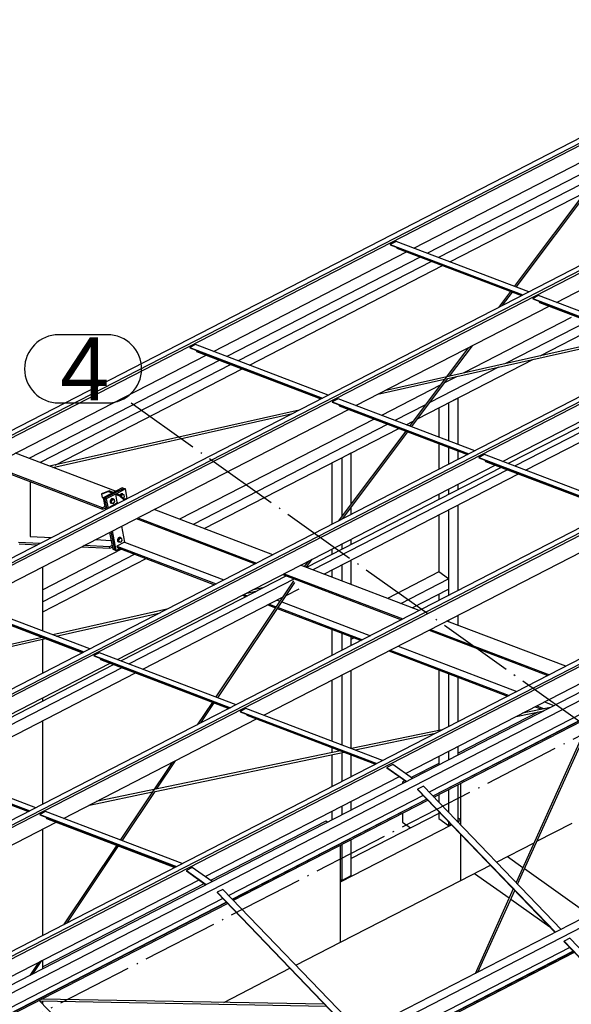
# Paper-space layout '_' of a CAD drawing. Header units: millimetres. Extents: x -84 to 507, y -65 to 286.
# Tile 8 of 16: x 130 to 173, y 140 to 218. Entities that reach past the tile are written whole.
import ezdxf

# ---------------------------------------------------------------- set-up
doc = ezdxf.new("R2010")
doc.units = ezdxf.units.MM
doc.linetypes.add('ACAD_ISO04W100', pattern=[30, 24, -3, 0, -3])
doc.layers.add('0-AS', color=7, linetype='CONTINUOUS')
doc.styles.add('Arial', font='arial.ttf')

psp = doc.layouts.new('_')

# ---------------------------------------------------------------- linework, layer by layer
at = {"layer": '0-AS', "color": 145, "linetype": 'Continuous', "ltscale": 0.25}
for p, q in [((314.278, 280.886), (34.884, 136.977)), ((35.31, 136.815), (314.704, 280.724)), ((35.343, 136.637), (314.738, 280.546)), ((325.551, 276.59), (46.157, 132.681)), ((46.583, 132.519), (325.977, 276.428)), ((46.616, 132.341), (326.01, 276.25)), ((337.137, 272.175), (57.743, 128.266)), ((58.169, 128.104), (337.563, 272.012)), ((58.202, 127.926), (337.596, 271.835)), ((348.723, 267.759), (69.329, 123.851)), ((69.755, 123.688), (349.149, 267.597)), ((69.788, 123.511), (349.182, 267.419)), ((360.309, 263.344), (80.915, 119.435)), ((81.341, 119.273), (360.735, 263.182)), ((81.374, 119.095), (360.768, 263.004)), ((362.574, 261.875), (83.18, 117.967)), ((363, 261.433), (83.606, 117.524)), ((374.16, 249.834), (94.766, 105.925)), ((374.586, 249.391), (95.192, 105.482)), ((160.899, 199.923), (190.777, 215.313)), ((172.171, 195.627), (202.05, 211.017)), ((174.745, 206.095), (161.969, 199.515)), ((175.631, 205.758), (162.856, 199.177)), ((175.515, 205.802), (168.842, 196.896)), ((168.997, 196.837), (175.67, 205.741)), ((163.744, 198.839), (174.417, 204.336)), ((159.484, 200.462), (159.028, 200.227)), ((169.983, 196.461), (159.484, 200.462)), ((145.04, 191.755), (160.324, 199.627)), ((159.028, 200.227), (159.033, 200.2)), ((159.028, 200.227), (169.526, 196.226)), ((159.033, 200.2), (169.499, 196.212)), ((159.546, 200.005), (159.562, 199.917)), ((159.562, 199.917), (169.408, 196.165)), ((161.395, 199.219), (146.111, 191.347)), ((162.281, 198.881), (146.997, 191.009)), ((147.886, 190.67), (163.17, 198.543)), ((168.542, 196.495), (167.593, 195.23)), ((167.918, 195.398), (168.697, 196.436)), ((170.757, 196.166), (170.3, 195.931)), ((170.3, 195.931), (170.305, 195.904)), ((170.3, 195.931), (181.112, 191.81)), ((170.305, 195.904), (181.085, 191.796)), ((181.569, 192.046), (170.757, 196.166)), ((170.819, 195.709), (170.835, 195.621)), ((156.313, 187.459), (171.597, 195.331)), ((170.835, 195.621), (180.994, 191.75)), ((173.351, 194.422), (164.845, 190.041)), ((174.684, 194.155), (168.136, 190.782)), ((170.885, 191.402), (175.081, 193.563)), ((177.811, 192.963), (158.586, 188.63)), ((163.573, 189.599), (178.065, 192.866)), ((143.626, 192.294), (143.169, 192.059)), ((143.169, 192.059), (143.174, 192.032)), ((143.169, 192.059), (153.668, 188.057)), ((143.174, 192.032), (153.64, 188.043)), ((154.125, 188.293), (143.626, 192.294)), ((143.687, 191.836), (143.704, 191.749)), ((165.2, 192.037), (160.558, 185.841)), ((163.713, 189.785), (165.525, 192.204)), ((114.587, 176.069), (144.465, 191.459)), ((145.536, 191.051), (130.447, 183.279)), ((143.704, 191.749), (153.55, 187.997)), ((161.177, 186.401), (170.352, 191.127)), ((146.422, 190.713), (131.333, 182.941)), ((132.515, 182.753), (147.311, 190.374)), ((167.603, 190.508), (162.149, 187.698)), ((167.899, 183.044), (183.182, 190.916)), ((183.653, 190.737), (168.369, 182.864)), ((184.154, 190.546), (168.87, 182.673)), ((158.052, 188.355), (163.333, 189.545)), ((160.713, 185.782), (163.573, 189.599)), ((164.312, 189.766), (163.312, 189.251)), ((169.74, 182.342), (185.024, 190.214)), ((162.987, 189.084), (158.336, 186.688)), ((154.899, 187.998), (154.442, 187.763)), ((165.711, 183.877), (154.899, 187.998)), ((163.638, 187.669), (164.399, 188.061)), ((164.399, 184.377), (164.399, 188.061)), ((125.859, 171.773), (155.738, 187.163)), ((151.816, 187.104), (132.082, 182.656)), ((154.442, 187.763), (154.447, 187.736)), ((154.442, 187.763), (165.254, 183.642)), ((154.447, 187.736), (165.226, 183.628)), ((154.96, 187.54), (154.977, 187.453)), ((154.977, 187.453), (165.136, 183.581)), ((161.824, 187.531), (159.4, 186.282)), ((162.86, 187.268), (162.86, 184.964)), ((163.638, 187.669), (163.638, 184.667)), ((132.336, 182.558), (151.283, 186.829)), ((157.761, 186.392), (142.367, 178.463)), ((158.825, 185.986), (143.431, 178.057)), ((144.32, 177.719), (159.714, 185.648)), ((160.288, 185.944), (160.852, 186.234)), ((160.257, 185.441), (154.921, 178.32)), ((155.246, 178.488), (160.413, 185.381)), ((162.86, 184.449), (162.86, 182.409)), ((163.638, 184.152), (163.638, 182.81)), ((155.187, 183.316), (155.949, 183.708)), ((155.187, 183.316), (155.187, 178.675)), ((155.949, 179.691), (155.949, 183.708)), ((164.399, 183.202), (164.399, 183.862)), ((166.485, 183.582), (166.028, 183.347)), ((166.028, 183.347), (166.033, 183.321)), ((166.028, 183.347), (176.84, 179.227)), ((166.033, 183.321), (176.812, 179.213)), ((177.297, 179.462), (166.485, 183.582)), ((137.445, 167.358), (167.324, 182.747)), ((167.794, 182.568), (152.4, 174.639)), ((154.409, 182.916), (154.409, 178.056)), ((166.546, 183.125), (166.562, 183.038)), ((166.562, 183.038), (176.722, 179.166)), ((168.295, 182.377), (152.901, 174.448)), ((153.771, 174.117), (169.165, 182.046)), ((164.399, 180.82), (164.399, 181.241)), ((138.104, 180.087), (138.012, 180.04)), ((138.156, 180.068), (138.104, 180.087)), ((162.86, 180.448), (162.86, 180.027)), ((163.638, 180.849), (163.638, 180.428)), ((137.453, 179.752), (136.81, 179.421)), ((136.81, 179.421), (136.818, 179.378)), ((136.81, 179.421), (136.862, 179.401)), ((155.949, 178.849), (155.949, 179.424)), ((164.399, 172.819), (164.399, 179.591)), ((139.05, 178.567), (148.448, 174.986)), ((149.742, 175.652), (140.344, 179.234)), ((162.86, 178.798), (162.86, 174.285)), ((163.638, 179.199), (163.638, 172.427)), ((137.772, 177.909), (138.009, 176.653)), ((138.933, 178.507), (148.331, 174.926)), ((149.031, 162.942), (178.91, 178.332)), ((138.009, 176.653), (137.393, 176.335)), ((137.393, 176.335), (137.414, 176.223)), ((137.393, 176.335), (145.253, 173.34)), ((137.414, 176.223), (145.136, 173.28)), ((138.009, 176.653), (145.869, 173.658)), ((155.187, 176.496), (155.187, 176.075)), ((155.949, 176.467), (155.949, 176.888)), ((137.761, 176.09), (131.536, 172.884)), ((138.825, 175.685), (131.536, 171.931)), ((154.409, 176.095), (154.409, 175.674)), ((131.536, 171.134), (139.714, 175.346)), ((161.328, 171.237), (151.93, 174.818)), ((152.528, 175.126), (152.216, 174.71)), ((152.371, 174.65), (152.853, 175.294)), ((155.187, 174.846), (155.187, 173.577)), ((155.949, 173.287), (155.949, 175.238)), ((150.818, 173.978), (137.744, 167.244)), ((150.519, 174.092), (159.917, 170.51)), ((150.636, 174.152), (160.034, 170.57)), ((154.409, 174.445), (154.409, 173.874)), ((162.86, 174.285), (158.807, 172.198)), ((163.638, 173.733), (162.86, 174.285)), ((151.444, 173.739), (138.37, 167.005)), ((151.373, 173.582), (145.233, 164.39)), ((145.381, 164.334), (151.48, 173.465)), ((159.871, 171.792), (163.638, 173.733)), ((160.236, 158.331), (190.213, 173.771)), ((163.638, 173.733), (163.638, 172.936)), ((135.257, 168.192), (124.445, 172.312)), ((147.324, 172.446), (147.623, 172.332)), ((147.441, 172.506), (147.739, 172.392)), ((147.585, 172.58), (148.509, 172.788)), ((149.042, 173.063), (148.118, 172.855)), ((148.283, 172.738), (148.356, 172.71)), ((150.785, 172.425), (151.824, 172.96)), ((160.759, 171.454), (163.638, 172.936)), ((192.092, 172.286), (162.111, 156.844)), ((162.86, 172.536), (162.86, 172.026)), ((123.989, 172.077), (134.801, 167.956)), ((123.994, 172.05), (134.773, 167.942)), ((124.523, 171.767), (134.683, 167.896)), ((139.458, 166.591), (150.504, 172.28)), ((149.337, 171.679), (149.947, 171.446)), ((149.453, 171.739), (150.002, 171.53)), ((150.07, 172.057), (150.297, 171.97)), ((150.444, 171.914), (157.455, 169.242)), ((192.377, 171.99), (162.396, 156.547)), ((192.39, 171.977), (162.409, 156.534)), ((162.481, 156.459), (192.462, 171.901)), ((141.348, 171.329), (132.348, 169.3)), ((132.603, 169.203), (140.815, 171.054)), ((150.094, 171.39), (156.722, 168.864)), ((150.15, 171.474), (156.839, 168.925)), ((164.399, 170.066), (164.399, 170.858)), ((172.914, 166.822), (163.516, 170.403)), ((163.638, 170.466), (163.638, 170.357)), ((154.409, 169.746), (154.409, 167.673)), ((155.187, 169.449), (155.187, 168.074)), ((162.105, 169.676), (171.503, 166.095)), ((162.222, 169.736), (171.62, 166.155)), ((131.499, 169.109), (112.274, 164.776)), ((117.262, 165.745), (131.753, 169.012)), ((155.949, 168.466), (155.949, 169.159)), ((155.949, 168.976), (155.949, 169.159)), ((155.949, 168.976), (156.153, 169.081)), ((159.643, 168.408), (169.041, 164.827)), ((136.031, 167.897), (135.575, 167.661)), ((135.575, 167.661), (135.58, 167.635)), ((135.575, 167.661), (146.387, 163.541)), ((135.58, 167.635), (146.359, 163.527)), ((146.843, 163.776), (136.031, 167.897)), ((158.91, 168.031), (168.308, 164.449)), ((159.027, 168.091), (168.425, 164.509)), ((121.587, 159.189), (136.871, 167.062)), ((137.169, 166.948), (121.886, 159.076)), ((136.093, 167.439), (136.109, 167.352)), ((136.109, 167.352), (146.268, 163.48)), ((137.796, 166.709), (122.512, 158.837)), ((123.6, 158.422), (138.883, 166.295)), ((155.187, 166.113), (155.187, 160.596)), ((155.949, 160.306), (155.949, 166.505)), ((162.86, 166.525), (162.86, 161.726)), ((163.638, 166.229), (163.638, 162.044)), ((154.409, 165.712), (154.409, 160.893)), ((164.399, 162.436), (164.399, 165.939)), ((144.959, 163.979), (143.764, 162.19)), ((144.046, 162.335), (145.106, 163.923)), ((171.229, 163.993), (171.982, 163.706)), ((147.617, 163.481), (147.16, 163.246)), ((147.16, 163.246), (147.166, 163.219)), ((147.16, 163.246), (157.972, 159.126)), ((147.166, 163.219), (157.945, 159.111)), ((158.429, 159.361), (147.617, 163.481)), ((147.679, 163.024), (147.695, 162.937)), ((147.695, 162.937), (157.854, 159.065)), ((168.978, 162.833), (171.17, 163.288)), ((169.103, 149.578), (175.145, 162.982)), ((171.694, 163.558), (169.502, 163.103)), ((170.496, 163.615), (171.016, 163.417)), ((170.613, 163.675), (171.194, 163.454)), ((133.173, 154.774), (148.457, 162.646)), ((174.926, 162.869), (168.988, 149.696)), ((163.129, 161.781), (155.972, 160.297)), ((156.246, 160.193), (162.605, 161.512)), ((155.097, 160.116), (135.756, 156.105)), ((140.422, 156.911), (155.371, 160.011)), ((154.409, 160.378), (154.409, 159.973)), ((155.187, 159.973), (155.187, 157.691)), ((163.638, 160.083), (163.638, 159.408)), ((164.399, 159.801), (164.399, 160.475)), ((119.716, 159.493), (130.528, 155.373)), ((119.721, 159.466), (130.5, 155.358)), ((130.985, 155.608), (120.173, 159.728)), ((120.251, 159.184), (130.41, 155.312)), ((141.767, 159.201), (137.666, 153.062)), ((140.547, 157.098), (142.049, 159.346)), ((154.409, 159.812), (154.409, 157.29)), ((155.949, 158.083), (155.949, 159.791)), ((159.222, 159.051), (158.765, 158.815)), ((160.786, 157.94), (159.222, 159.051)), ((162.86, 159.682), (162.86, 159.008)), ((158.765, 158.815), (160.329, 157.704)), ((158.765, 158.815), (158.765, 158.792)), ((158.765, 158.792), (160.31, 157.694)), ((144.377, 150.162), (159.759, 158.085)), ((135.232, 155.835), (140.208, 156.867)), ((137.814, 153.006), (140.422, 156.911)), ((161.19, 157.091), (161.185, 157.072)), ((161.185, 157.072), (172.08, 145.748)), ((161.647, 157.326), (161.19, 157.091)), ((161.19, 157.091), (172.096, 145.756)), ((172.553, 145.991), (161.647, 157.326)), ((163.638, 157.055), (163.638, 155.257)), ((164.399, 154.614), (164.399, 157.447)), ((161.638, 156.601), (146.252, 148.676)), ((161.924, 156.304), (146.538, 148.379)), ((161.936, 156.291), (146.55, 148.366)), ((146.623, 148.291), (162.009, 156.216)), ((155.949, 155.448), (155.949, 156.122)), ((162.86, 156.654), (162.86, 156.066)), ((131.759, 155.313), (131.302, 155.078)), ((142.571, 151.193), (131.759, 155.313)), ((154.409, 155.329), (154.409, 154.655)), ((155.187, 155.73), (155.187, 155.056)), ((162.86, 155.331), (162.86, 154.775)), ((103.176, 139.324), (132.598, 154.478)), ((131.302, 155.078), (131.307, 155.051)), ((131.302, 155.078), (142.114, 150.957)), ((131.307, 155.051), (142.086, 150.943)), ((131.82, 154.856), (131.837, 154.768)), ((131.837, 154.768), (141.996, 150.897)), ((162.86, 154.775), (163.638, 154.222)), ((163.638, 154.522), (163.638, 154.222)), ((164.304, 154.565), (164.399, 154.614)), ((163.638, 154.222), (163.831, 154.321)), ((155.949, 150.261), (155.949, 153.094)), ((137.392, 152.651), (133.19, 146.361)), ((133.472, 146.506), (137.539, 152.595)), ((155.187, 152.702), (155.187, 149.869)), ((143.363, 150.882), (142.906, 150.647)), ((142.906, 150.647), (144.471, 149.536)), ((142.906, 150.647), (142.906, 150.623)), ((142.906, 150.623), (144.451, 149.526)), ((144.928, 149.771), (143.363, 150.882)), ((114.381, 134.712), (143.901, 149.917)), ((155.1, 149.931), (155.187, 149.869)), ((155.187, 149.869), (155.949, 150.261)), ((145.331, 148.923), (145.326, 148.903)), ((145.326, 148.903), (156.222, 137.579)), ((145.788, 149.158), (145.331, 148.923)), ((145.331, 148.923), (156.238, 137.588)), ((156.695, 137.823), (145.788, 149.158)), ((168.763, 149.196), (165.735, 142.479)), ((165.954, 142.592), (168.877, 149.077)), ((145.78, 148.432), (116.256, 133.225)), ((146.065, 148.136), (116.541, 132.929)), ((146.078, 148.123), (116.554, 132.916)), ((116.626, 132.84), (146.15, 148.047)), ((172.776, 145.05), (172.771, 145.03)), ((172.771, 145.03), (183.666, 133.706)), ((173.233, 145.285), (172.776, 145.05)), ((172.776, 145.05), (183.682, 133.714)), ((184.139, 133.95), (173.233, 145.285)), ((173.224, 144.559), (157.838, 136.634)), ((173.51, 144.262), (158.124, 136.337)), ((173.522, 144.249), (158.136, 136.324)), ((130.788, 142.488), (131.475, 143.517)), ((158.209, 136.249), (173.595, 144.174)), ((131.193, 143.371), (130.506, 142.343)), ((141.314, 129.901), (131.242, 140.369)), ((153.837, 140.058), (131.449, 140.475)), ((131.29, 140.319), (153.993, 139.896))]:
    psp.add_line(p, q, dxfattribs=at)
at = {"layer": '0-AS', "color": 1, "linetype": 'ACAD_ISO04W100', "ltscale": 0.25}
for p, q in [((-2.159, 70.576), (361.452, 257.863)), ((138.53, 187.667), (307.613, 67.583))]:
    psp.add_line(p, q, dxfattribs=at)
at = {"layer": '0-AS', "color": 2, "linetype": 'Continuous', "ltscale": 0.25}
for p, q in [((136.657, 193.067), (132.799, 193.067)), ((132.799, 187.667), (136.657, 187.667))]:
    psp.add_line(p, q, dxfattribs=at)
at = {"layer": '0-AS', "color": 30, "linetype": 'Continuous', "ltscale": 0.25}
for p, q in [((137.288, 180.671), (129.376, 183.687)), ((127.362, 182.649), (136.275, 179.253)), ((136.255, 179.359), (127.472, 182.706)), ((130.554, 181.433), (130.554, 177.1)), ((137.834, 180.952), (136.311, 180.168)), ((137.959, 180.905), (136.436, 180.12)), ((137.959, 180.905), (136.436, 180.12)), ((137.959, 180.905), (137.834, 180.952)), ((138.084, 180.857), (137.959, 180.905)), ((136.179, 180.455), (136.721, 180.66)), ((136.255, 180.494), (136.179, 180.455)), ((136.179, 180.455), (136.229, 180.188)), ((136.229, 180.188), (136.313, 180.156)), ((136.797, 180.699), (136.255, 180.494)), ((136.311, 180.168), (136.465, 179.351)), ((136.436, 180.12), (136.311, 180.168)), ((136.436, 180.12), (136.598, 179.265)), ((136.561, 180.073), (136.436, 180.12)), ((136.436, 180.12), (136.598, 179.265)), ((137.285, 180.445), (136.561, 180.073)), ((136.721, 180.66), (136.797, 180.699)), ((136.721, 180.66), (137.034, 180.541)), ((137.11, 180.58), (136.797, 180.699)), ((137.11, 180.58), (137.034, 180.541)), ((137.361, 180.484), (137.285, 180.445)), ((137.361, 180.484), (137.285, 180.445)), ((137.285, 180.445), (137.402, 179.823)), ((137.285, 180.445), (137.598, 180.326)), ((138.084, 180.857), (137.361, 180.484)), ((137.674, 180.365), (137.361, 180.484)), ((137.674, 180.365), (137.598, 180.326)), ((137.598, 180.326), (137.967, 179.971)), ((138.044, 180.01), (137.674, 180.365)), ((138.226, 180.104), (138.084, 180.857)), ((136.445, 179.457), (136.255, 179.359)), ((136.275, 179.253), (136.255, 179.359)), ((136.275, 179.253), (136.465, 179.351)), ((136.465, 179.351), (136.492, 179.211)), ((136.561, 180.073), (136.704, 179.32)), ((137.402, 179.823), (137.477, 179.718)), ((130.554, 177.1), (132.234, 177.018)), ((136.829, 177.423), (137.083, 176.082)), ((136.935, 177.478), (137.208, 176.034)), ((136.935, 177.478), (137.208, 176.034)), ((137.041, 177.533), (137.333, 175.986)), ((131.313, 176.543), (129.632, 176.626)), ((129.669, 176.516), (131.121, 176.444)), ((134.595, 176.273), (136.858, 176.161)), ((136.821, 176.272), (134.788, 176.372)), ((135.709, 176.846), (136.95, 176.785)), ((137.027, 176.378), (136.821, 176.272)), ((136.858, 176.161), (136.821, 176.272)), ((136.858, 176.161), (137.049, 176.26)), ((137.083, 176.082), (137.208, 176.034)), ((137.208, 176.034), (137.333, 175.986)), ((137.333, 175.986), (137.632, 176.14)), ((131.536, 169.61), (131.536, 174.697)), ((131.536, 166.275), (131.536, 168.963)), ((131.536, 164.046), (131.536, 164.314)), ((131.536, 155.892), (131.536, 162.51)), ((131.536, 145.509), (131.536, 153.931)), ((131.536, 142.874), (131.536, 143.548)), ((131.536, 140.473), (131.536, 140.52)), ((131.536, 140.063), (131.536, 140.314))]:
    psp.add_line(p, q, dxfattribs=at)
at = {"layer": '0-AS', "color": 9, "linetype": 'Continuous', "ltscale": 0.25}
for p, q in [((137.766, 180.452), (137.691, 180.349)), ((137.752, 180.29), (137.848, 180.421)), ((137.848, 180.421), (137.766, 180.452)), ((137.896, 180.433), (137.766, 180.452)), ((137.873, 180.464), (137.848, 180.473)), ((137.848, 180.421), (137.978, 180.402)), ((137.978, 180.402), (137.896, 180.433)), ((137.92, 180.128), (138.007, 180.247)), ((138.007, 180.247), (137.978, 180.402)), ((137.005, 180.059), (136.904, 179.922)), ((136.904, 179.922), (136.933, 179.767)), ((136.904, 179.922), (136.985, 179.891)), ((136.932, 179.746), (136.957, 179.736)), ((136.933, 179.767), (137.015, 179.736)), ((136.985, 179.891), (137.086, 180.028)), ((137.015, 179.736), (136.985, 179.891)), ((137.086, 180.028), (137.005, 180.059)), ((137.135, 180.041), (137.005, 180.059)), ((137.015, 179.736), (137.145, 179.717)), ((137.086, 180.028), (137.216, 180.01)), ((137.112, 180.071), (137.087, 180.081)), ((137.216, 180.01), (137.135, 180.041)), ((137.145, 179.717), (137.246, 179.855)), ((137.246, 179.855), (137.216, 180.01)), ((137.494, 177.766), (137.514, 177.763)), ((137.514, 177.763), (137.53, 177.784)), ((137.584, 176.994), (137.483, 176.857)), ((137.564, 176.826), (137.665, 176.963)), ((137.665, 176.963), (137.584, 176.994)), ((137.714, 176.976), (137.584, 176.994)), ((137.665, 176.963), (137.795, 176.945)), ((137.691, 177.006), (137.666, 177.016)), ((137.795, 176.945), (137.714, 176.976)), ((137.483, 176.857), (137.512, 176.702)), ((137.483, 176.857), (137.564, 176.826)), ((137.511, 176.681), (137.536, 176.671)), ((137.512, 176.702), (137.594, 176.671)), ((137.594, 176.671), (137.564, 176.826)), ((137.594, 176.671), (137.724, 176.652)), ((137.724, 176.652), (137.825, 176.79)), ((137.825, 176.79), (137.795, 176.945))]:
    psp.add_line(p, q, dxfattribs=at)
at = {"layer": '0-AS', "color": 3, "linetype": 'Continuous', "ltscale": 0.25}
for p, q in [((170.696, 163.19), (164.399, 159.946)), ((162.86, 159.132), (160.685, 158.012)), ((160.208, 157.766), (159.995, 157.656)), ((159.995, 157.656), (160.096, 157.584)), ((159.995, 157.656), (159.995, 157.532)), ((164.616, 154.24), (164.616, 157.559)), ((162.86, 155.172), (155.949, 151.612)), ((159.995, 155.178), (159.995, 154.471)), ((153.933, 154.555), (144.809, 149.856)), ((154.052, 154.471), (153.933, 154.555)), ((159.995, 154.471), (160.627, 154.022)), ((164.355, 154.512), (164.616, 154.646)), ((164.616, 154.646), (164.399, 154.801)), ((164.616, 154.24), (164.616, 154.646)), ((170.63, 152.966), (173.433, 154.409)), ((155.1, 149.745), (163.882, 154.268)), ((164.616, 149.868), (164.616, 153.505)), ((164.616, 149.868), (164.616, 153.505)), ((167.429, 151.317), (170.411, 152.853)), ((155.1, 144.967), (155.1, 152.657)), ((168.294, 151.762), (169.525, 150.888)), ((164.616, 149.868), (166.956, 151.073)), ((169.652, 150.797), (174.794, 147.146)), ((155.1, 144.967), (164.616, 149.868)), ((155.1, 144.967), (155.1, 149.745)), ((165.694, 150.423), (168.438, 148.475)), ((144.332, 149.61), (131.536, 143.019)), ((168.565, 148.384), (171.656, 146.189)), ((151.57, 143.149), (155.1, 144.967)), ((145.859, 140.207), (151.098, 142.905))]:
    psp.add_line(p, q, dxfattribs=at)
at = {"layer": '0-AS', "color": 2, "linetype": 'Continuous', "ltscale": 0.25}
for centre, start, end in [((132.799, 190.367), 90, 270), ((136.657, 190.367), 270, 90)]:
    psp.add_arc(centre, 2.7, start, end, dxfattribs=at)
at = {"layer": '0-AS', "color": 9, "linetype": 'Continuous', "ltscale": 0.25, "extrusion": (0.626268, -0.238668, 0.742176)}
for centre, end in [((216.91, -47.468, 42.865), 174.60979), ((217.547, -47.892, 43.248), 83.38811), ((214.252, -48.68, 43.959), 174.60979)]:
    psp.add_arc(centre, 0.185, 354.60979, end, dxfattribs=at)
at = {"layer": '0-AS', "color": 9, "linetype": 'Continuous', "ltscale": 0.25, "extrusion": (-0.626268, 0.238668, -0.742176)}
for centre, start, end in [((-216.91, -47.488, -42.883), 328.7153, 207.34955), ((-217.547, -47.912, -43.266), 96.3418, 207.34972), ((-214.252, -48.7, -43.977), 328.71508, 207.3497)]:
    psp.add_arc(centre, 0.185, start, end, dxfattribs=at)

# ---------------------------------------------------------------- texts
at = {"layer": '0-AS', "color": 2, "style": 'Arial'}
psp.add_text('4', height=5, dxfattribs=at).set_placement((132.91, 187.867))

doc.saveas('drawing.dxf')
